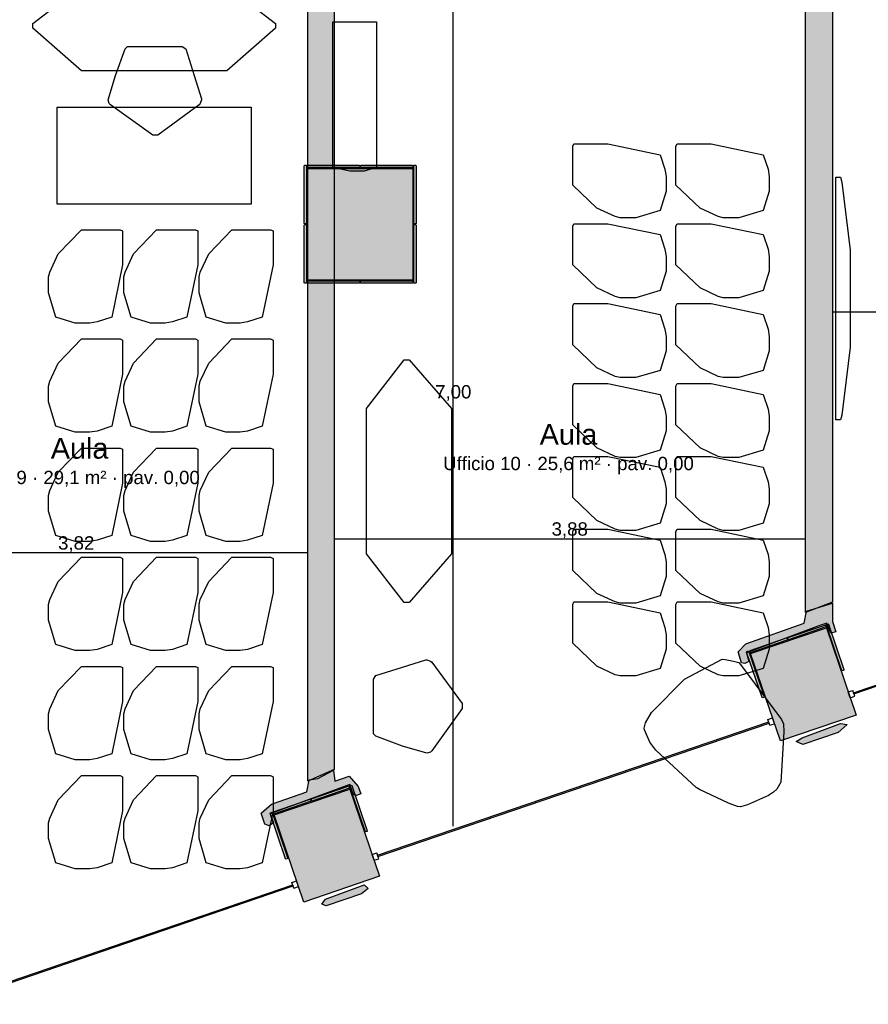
# Model space of a CAD drawing. Header units: millimetres. Extents: x -9985 to 240895, y -184894 to 39395.
# Tile 31 of 164: x 44051 to 51047, y -105996 to -97879. Entities that reach past the tile are written whole.
import ezdxf
from ezdxf.enums import TextEntityAlignment as Align

# ---------------------------------------------------------------- set-up
doc = ezdxf.new("R2010")
doc.units = ezdxf.units.MM
for name, color, linetype in [('A-ARREDI', 9, 'Continuous'), ('A-MISURE', 40, 'Continuous'), ('A-MURI-ESISTENTI', 7, 'Continuous'), ('A-MURI-NUOVI', 40, 'Continuous'), ('A-PILASTRI', 8, 'Continuous'), ('A-TESTI', 7, 'Continuous'), ('A-VETRINE', 4, 'Continuous')]:
    doc.layers.add(name, color=color, linetype=linetype)
doc.styles.add('VISIO', font='arial.ttf')

msp = doc.modelspace()

# ---------------------------------------------------------------- hatches: boundary and pattern name
at = {"layer": 'A-MURI-ESISTENTI'}
for points in [[(50002.501, -103180), (49972.501, -103090), (50037.501, -103025), (50517.501, -102855), (50537.501, -102755), (50752.501, -102690), (50752.501, -102840), (50777.501, -102925), (50737.501, -102935), (50704.501, -102855), (50637.501, -102875), (50043.501, -103097), (50062.501, -103170), (50027.501, -103185), (50002.501, -103180)], [(50452.501, -103830), (50500.501, -103799), (50818.501, -103681), (50872.501, -103690), (50797.501, -103755), (50507.501, -103855), (50452.501, -103830)], [(46072.501, -104510), (46042.501, -104420), (46127.501, -104345), (46417.501, -104245), (46437.501, -104145), (46507.501, -104135), (46637.501, -104065), (46647.501, -104155), (46767.501, -104115), (46842.501, -104200), (46862.501, -104260), (46827.501, -104275), (46802.501, -104270), (46771.501, -104185), (46115.501, -104426), (46142.501, -104500), (46107.501, -104525), (46072.501, -104510)], [(46542.501, -105170), (46572.501, -105129), (46889.501, -105010), (46922.501, -105040), (46867.501, -105085), (46577.501, -105185), (46542.501, -105170)]]:
    msp.add_hatch(color=7, dxfattribs=at).paths.add_polyline_path(points)
at = {"layer": 'A-MURI-NUOVI'}
for points in [[(46427.501, -104155), (46427.501, -97475), (46642.501, -97475), (46642.501, -104060), (46427.501, -104155)], [(50527.501, -97605), (50752.501, -97610), (50752.501, -102680), (50527.501, -102765), (50527.501, -97605)]]:
    msp.add_hatch(color=40, dxfattribs=at).paths.add_polyline_path(points)
at = {"layer": 'A-PILASTRI'}
for points in [[(46414.501, -99562), (46400.501, -99562), (46396.501, -99558), (46396.501, -99083), (46400.501, -99079), (46414.501, -99079), (46414.501, -99562)], [(46422.501, -99097), (46422.501, -99083), (46426.501, -99079), (46850.501, -99079), (46854.501, -99083), (46854.501, -99097), (46422.501, -99097)], [(47292.501, -100025), (46422.501, -100025), (46422.501, -99105), (47292.501, -99105), (47292.501, -100025)], [(46860.501, -99097), (46860.501, -99083), (46864.501, -99079), (47288.501, -99079), (47292.501, -99083), (47292.501, -99097), (46860.501, -99097)], [(47300.501, -99079), (47314.501, -99079), (47318.501, -99083), (47318.501, -99558), (47314.501, -99562), (47300.501, -99562), (47300.501, -99079)], [(46414.501, -100051), (46400.501, -100051), (46396.501, -100047), (46396.501, -99572), (46400.501, -99568), (46414.501, -99568), (46414.501, -100051)], [(47300.501, -99568), (47314.501, -99568), (47318.501, -99572), (47318.501, -100047), (47314.501, -100051), (47300.501, -100051), (47300.501, -99568)], [(46854.501, -100033), (46854.501, -100047), (46850.501, -100051), (46426.501, -100051), (46422.501, -100047), (46422.501, -100033), (46854.501, -100033)], [(47292.501, -100033), (47292.501, -100047), (47288.501, -100051), (46864.501, -100051), (46860.501, -100047), (46860.501, -100033), (47292.501, -100033)], [(50075.501, -103105), (50700.501, -102892), (50945.501, -103611), (50321.501, -103824), (50075.501, -103105)], [(50388.501, -102990), (50383.501, -102977), (50386.501, -102972), (50688.501, -102869), (50693.501, -102871), (50697.501, -102884), (50388.501, -102990)], [(50699.501, -102865), (50712.501, -102860), (50717.501, -102863), (50845.501, -103237), (50843.501, -103242), (50829.501, -103246), (50699.501, -102865)], [(50073.501, -103098), (50068.501, -103084), (50071.501, -103079), (50373.501, -102976), (50378.501, -102979), (50382.501, -102992), (50073.501, -103098)], [(50189.501, -103465), (50176.501, -103469), (50171.501, -103467), (50043.501, -103093), (50046.501, -103088), (50059.501, -103083), (50189.501, -103465)], [(46459.501, -104320), (46454.501, -104306), (46457.501, -104301), (46759.501, -104198), (46764.501, -104200), (46768.501, -104214), (46459.501, -104320)], [(46770.501, -104194), (46783.501, -104190), (46788.501, -104192), (46916.501, -104566), (46914.501, -104571), (46901.501, -104575), (46770.501, -104194)], [(46147.501, -104435), (46771.501, -104221), (47017.501, -104940), (46393.501, -105154), (46147.501, -104435)], [(46144.501, -104428), (46139.501, -104414), (46142.501, -104409), (46444.501, -104306), (46449.501, -104308), (46453.501, -104322), (46144.501, -104428)], [(46261.501, -104794), (46248.501, -104799), (46243.501, -104796), (46115.501, -104423), (46117.501, -104418), (46131.501, -104413), (46261.501, -104794)]]:
    msp.add_hatch(color=8, dxfattribs=at).paths.add_polyline_path(points)

# ---------------------------------------------------------------- linework, layer by layer
at = {"layer": 'A-ARREDI'}
for points in [[(46159.501, -97910), (46159.501, -97950), (45759.501, -98300), (44559.501, -98300), (44159.501, -97950), (44159.501, -97910), (44559.501, -97600), (45759.501, -97600), (46159.501, -97910)], [(46159.501, -97910), (46159.501, -97950), (45759.501, -98300), (44559.501, -98300), (44159.501, -97950), (44159.501, -97910), (44559.501, -97600), (45759.501, -97600), (46159.501, -97910)], [(46992.001, -97896.3), (46992.001, -99096.3), (46892.001, -99126.3), (46772.001, -99126.3), (46632.001, -99096.3), (46632.001, -97896.3), (46992.001, -97896.3)], [(46992.001, -97896.3), (46992.001, -99096.3), (46892.001, -99126.3), (46772.001, -99126.3), (46632.001, -99096.3), (46632.001, -97896.3), (46992.001, -97896.3)], [(45419.501, -98120), (45489.501, -98340), (45549.501, -98530), (45549.501, -98540), (45539.501, -98570), (45529.501, -98580), (45189.501, -98830), (45149.501, -98830), (44799.501, -98580), (44789.501, -98570), (44779.501, -98540), (44839.501, -98340), (44919.501, -98120), (44939.501, -98100), (45389.501, -98100), (45419.501, -98120)], [(45419.501, -98120), (45489.501, -98340), (45549.501, -98530), (45549.501, -98540), (45539.501, -98570), (45529.501, -98580), (45189.501, -98830), (45149.501, -98830), (44799.501, -98580), (44789.501, -98570), (44779.501, -98540), (44839.501, -98340), (44919.501, -98120), (44939.501, -98100), (45389.501, -98100), (45419.501, -98120)], [(45959.501, -99400), (44359.501, -99400), (44359.501, -98600), (45959.501, -98600), (45959.501, -99400)], [(45959.501, -99400), (44359.501, -99400), (44359.501, -98600), (45959.501, -98600), (45959.501, -99400)], [(49329.801, -99451.7), (49129.801, -99511.7), (48999.801, -99511.7), (48959.801, -99501.7), (48809.801, -99431.7), (48609.801, -99241.7), (48609.801, -98921.7), (48619.801, -98901.7), (48899.801, -98901.7), (49329.801, -98991.7), (49369.801, -99111.7), (49379.801, -99171.7), (49379.801, -99291.7), (49329.801, -99451.7)], [(49329.801, -99451.7), (49129.801, -99511.7), (48999.801, -99511.7), (48959.801, -99501.7), (48809.801, -99431.7), (48609.801, -99241.7), (48609.801, -98921.7), (48619.801, -98901.7), (48899.801, -98901.7), (49329.801, -98991.7), (49369.801, -99111.7), (49379.801, -99171.7), (49379.801, -99291.7), (49329.801, -99451.7)], [(50179.801, -99451.7), (49979.801, -99511.7), (49849.801, -99511.7), (49809.801, -99501.7), (49659.801, -99431.7), (49459.801, -99241.7), (49459.801, -98921.7), (49469.801, -98901.7), (49749.801, -98901.7), (50179.801, -98991.7), (50219.801, -99111.7), (50229.801, -99171.7), (50229.801, -99291.7), (50179.801, -99451.7)], [(50179.801, -99451.7), (49979.801, -99511.7), (49849.801, -99511.7), (49809.801, -99501.7), (49659.801, -99431.7), (49459.801, -99241.7), (49459.801, -98921.7), (49469.801, -98901.7), (49749.801, -98901.7), (50179.801, -98991.7), (50219.801, -99111.7), (50229.801, -99171.7), (50229.801, -99291.7), (50179.801, -99451.7)], [(50817.501, -99178), (50827.501, -99218), (50897.501, -99778), (50897.501, -100578), (50827.501, -101138), (50817.501, -101178), (50777.501, -101178), (50777.501, -99178), (50817.501, -99178)], [(50817.501, -99178), (50827.501, -99218), (50897.501, -99778), (50897.501, -100578), (50827.501, -101138), (50817.501, -101178), (50777.501, -101178), (50777.501, -99178), (50817.501, -99178)], [(49329.801, -100110.7), (49129.801, -100170.7), (48999.801, -100170.7), (48959.801, -100160.7), (48809.801, -100090.7), (48609.801, -99900.7), (48609.801, -99580.7), (48619.801, -99560.7), (48899.801, -99560.7), (49329.801, -99650.7), (49369.801, -99770.7), (49379.801, -99830.7), (49379.801, -99950.7), (49329.801, -100110.7)], [(49329.801, -100110.7), (49129.801, -100170.7), (48999.801, -100170.7), (48959.801, -100160.7), (48809.801, -100090.7), (48609.801, -99900.7), (48609.801, -99580.7), (48619.801, -99560.7), (48899.801, -99560.7), (49329.801, -99650.7), (49369.801, -99770.7), (49379.801, -99830.7), (49379.801, -99950.7), (49329.801, -100110.7)], [(50179.801, -100110.7), (49979.801, -100170.7), (49849.801, -100170.7), (49809.801, -100160.7), (49659.801, -100090.7), (49459.801, -99900.7), (49459.801, -99580.7), (49469.801, -99560.7), (49749.801, -99560.7), (50179.801, -99650.7), (50219.801, -99770.7), (50229.801, -99830.7), (50229.801, -99950.7), (50179.801, -100110.7)], [(50179.801, -100110.7), (49979.801, -100170.7), (49849.801, -100170.7), (49809.801, -100160.7), (49659.801, -100090.7), (49459.801, -99900.7), (49459.801, -99580.7), (49469.801, -99560.7), (49749.801, -99560.7), (50179.801, -99650.7), (50219.801, -99770.7), (50229.801, -99830.7), (50229.801, -99950.7), (50179.801, -100110.7)], [(44349.501, -100330), (44289.501, -100130), (44289.501, -100000), (44299.501, -99960), (44369.501, -99810), (44559.501, -99610), (44879.501, -99610), (44899.501, -99620), (44899.501, -99900), (44809.501, -100330), (44689.501, -100370), (44629.501, -100380), (44509.501, -100380), (44349.501, -100330)], [(44349.501, -100330), (44289.501, -100130), (44289.501, -100000), (44299.501, -99960), (44369.501, -99810), (44559.501, -99610), (44879.501, -99610), (44899.501, -99620), (44899.501, -99900), (44809.501, -100330), (44689.501, -100370), (44629.501, -100380), (44509.501, -100380), (44349.501, -100330)], [(44969.501, -100330), (44909.501, -100130), (44909.501, -100000), (44919.501, -99960), (44989.501, -99810), (45179.501, -99610), (45499.501, -99610), (45519.501, -99620), (45519.501, -99900), (45429.501, -100330), (45309.501, -100370), (45249.501, -100380), (45129.501, -100380), (44969.501, -100330)], [(44969.501, -100330), (44909.501, -100130), (44909.501, -100000), (44919.501, -99960), (44989.501, -99810), (45179.501, -99610), (45499.501, -99610), (45519.501, -99620), (45519.501, -99900), (45429.501, -100330), (45309.501, -100370), (45249.501, -100380), (45129.501, -100380), (44969.501, -100330)], [(45589.501, -100330), (45529.501, -100130), (45529.501, -100000), (45539.501, -99960), (45609.501, -99810), (45799.501, -99610), (46119.501, -99610), (46139.501, -99620), (46139.501, -99900), (46049.501, -100330), (45929.501, -100370), (45869.501, -100380), (45749.501, -100380), (45589.501, -100330)], [(45589.501, -100330), (45529.501, -100130), (45529.501, -100000), (45539.501, -99960), (45609.501, -99810), (45799.501, -99610), (46119.501, -99610), (46139.501, -99620), (46139.501, -99900), (46049.501, -100330), (45929.501, -100370), (45869.501, -100380), (45749.501, -100380), (45589.501, -100330)], [(49329.801, -100769.7), (49129.801, -100829.7), (48999.801, -100829.7), (48959.801, -100819.7), (48809.801, -100749.7), (48609.801, -100559.7), (48609.801, -100239.7), (48619.801, -100219.7), (48899.801, -100219.7), (49329.801, -100309.7), (49369.801, -100429.7), (49379.801, -100489.7), (49379.801, -100609.7), (49329.801, -100769.7)], [(49329.801, -100769.7), (49129.801, -100829.7), (48999.801, -100829.7), (48959.801, -100819.7), (48809.801, -100749.7), (48609.801, -100559.7), (48609.801, -100239.7), (48619.801, -100219.7), (48899.801, -100219.7), (49329.801, -100309.7), (49369.801, -100429.7), (49379.801, -100489.7), (49379.801, -100609.7), (49329.801, -100769.7)], [(50179.801, -100769.7), (49979.801, -100829.7), (49849.801, -100829.7), (49809.801, -100819.7), (49659.801, -100749.7), (49459.801, -100559.7), (49459.801, -100239.7), (49469.801, -100219.7), (49749.801, -100219.7), (50179.801, -100309.7), (50219.801, -100429.7), (50229.801, -100489.7), (50229.801, -100609.7), (50179.801, -100769.7)], [(50179.801, -100769.7), (49979.801, -100829.7), (49849.801, -100829.7), (49809.801, -100819.7), (49659.801, -100749.7), (49459.801, -100559.7), (49459.801, -100239.7), (49469.801, -100219.7), (49749.801, -100219.7), (50179.801, -100309.7), (50219.801, -100429.7), (50229.801, -100489.7), (50229.801, -100609.7), (50179.801, -100769.7)], [(44349.501, -101230), (44289.501, -101030), (44289.501, -100900), (44299.501, -100860), (44369.501, -100710), (44559.501, -100510), (44879.501, -100510), (44899.501, -100520), (44899.501, -100800), (44809.501, -101230), (44689.501, -101270), (44629.501, -101280), (44509.501, -101280), (44349.501, -101230)], [(44349.501, -101230), (44289.501, -101030), (44289.501, -100900), (44299.501, -100860), (44369.501, -100710), (44559.501, -100510), (44879.501, -100510), (44899.501, -100520), (44899.501, -100800), (44809.501, -101230), (44689.501, -101270), (44629.501, -101280), (44509.501, -101280), (44349.501, -101230)], [(44969.501, -101230), (44909.501, -101030), (44909.501, -100900), (44919.501, -100860), (44989.501, -100710), (45179.501, -100510), (45499.501, -100510), (45519.501, -100520), (45519.501, -100800), (45429.501, -101230), (45309.501, -101270), (45249.501, -101280), (45129.501, -101280), (44969.501, -101230)], [(44969.501, -101230), (44909.501, -101030), (44909.501, -100900), (44919.501, -100860), (44989.501, -100710), (45179.501, -100510), (45499.501, -100510), (45519.501, -100520), (45519.501, -100800), (45429.501, -101230), (45309.501, -101270), (45249.501, -101280), (45129.501, -101280), (44969.501, -101230)], [(45589.501, -101230), (45529.501, -101030), (45529.501, -100900), (45539.501, -100860), (45609.501, -100710), (45799.501, -100510), (46119.501, -100510), (46139.501, -100520), (46139.501, -100800), (46049.501, -101230), (45929.501, -101270), (45869.501, -101280), (45749.501, -101280), (45589.501, -101230)], [(45589.501, -101230), (45529.501, -101030), (45529.501, -100900), (45539.501, -100860), (45609.501, -100710), (45799.501, -100510), (46119.501, -100510), (46139.501, -100520), (46139.501, -100800), (46049.501, -101230), (45929.501, -101270), (45869.501, -101280), (45749.501, -101280), (45589.501, -101230)], [(47220.701, -100683.2), (47260.701, -100683.2), (47610.701, -101083.2), (47610.701, -102283.2), (47260.701, -102683.2), (47220.701, -102683.2), (46910.701, -102283.2), (46910.701, -101083.2), (47220.701, -100683.2)], [(47220.701, -100683.2), (47260.701, -100683.2), (47610.701, -101083.2), (47610.701, -102283.2), (47260.701, -102683.2), (47220.701, -102683.2), (46910.701, -102283.2), (46910.701, -101083.2), (47220.701, -100683.2)], [(49329.801, -101428.7), (49129.801, -101488.7), (48999.801, -101488.7), (48959.801, -101478.7), (48809.801, -101408.7), (48609.801, -101218.7), (48609.801, -100898.7), (48619.801, -100878.7), (48899.801, -100878.7), (49329.801, -100968.7), (49369.801, -101088.7), (49379.801, -101148.7), (49379.801, -101268.7), (49329.801, -101428.7)], [(49329.801, -101428.7), (49129.801, -101488.7), (48999.801, -101488.7), (48959.801, -101478.7), (48809.801, -101408.7), (48609.801, -101218.7), (48609.801, -100898.7), (48619.801, -100878.7), (48899.801, -100878.7), (49329.801, -100968.7), (49369.801, -101088.7), (49379.801, -101148.7), (49379.801, -101268.7), (49329.801, -101428.7)], [(50179.801, -101428.7), (49979.801, -101488.7), (49849.801, -101488.7), (49809.801, -101478.7), (49659.801, -101408.7), (49459.801, -101218.7), (49459.801, -100898.7), (49469.801, -100878.7), (49749.801, -100878.7), (50179.801, -100968.7), (50219.801, -101088.7), (50229.801, -101148.7), (50229.801, -101268.7), (50179.801, -101428.7)], [(50179.801, -101428.7), (49979.801, -101488.7), (49849.801, -101488.7), (49809.801, -101478.7), (49659.801, -101408.7), (49459.801, -101218.7), (49459.801, -100898.7), (49469.801, -100878.7), (49749.801, -100878.7), (50179.801, -100968.7), (50219.801, -101088.7), (50229.801, -101148.7), (50229.801, -101268.7), (50179.801, -101428.7)], [(44349.501, -102130), (44289.501, -101930), (44289.501, -101800), (44299.501, -101760), (44369.501, -101610), (44559.501, -101410), (44879.501, -101410), (44899.501, -101420), (44899.501, -101700), (44809.501, -102130), (44689.501, -102170), (44629.501, -102180), (44509.501, -102180), (44349.501, -102130)], [(44349.501, -102130), (44289.501, -101930), (44289.501, -101800), (44299.501, -101760), (44369.501, -101610), (44559.501, -101410), (44879.501, -101410), (44899.501, -101420), (44899.501, -101700), (44809.501, -102130), (44689.501, -102170), (44629.501, -102180), (44509.501, -102180), (44349.501, -102130)], [(44969.501, -102130), (44909.501, -101930), (44909.501, -101800), (44919.501, -101760), (44989.501, -101610), (45179.501, -101410), (45499.501, -101410), (45519.501, -101420), (45519.501, -101700), (45429.501, -102130), (45309.501, -102170), (45249.501, -102180), (45129.501, -102180), (44969.501, -102130)], [(44969.501, -102130), (44909.501, -101930), (44909.501, -101800), (44919.501, -101760), (44989.501, -101610), (45179.501, -101410), (45499.501, -101410), (45519.501, -101420), (45519.501, -101700), (45429.501, -102130), (45309.501, -102170), (45249.501, -102180), (45129.501, -102180), (44969.501, -102130)], [(45589.501, -102130), (45529.501, -101930), (45529.501, -101800), (45539.501, -101760), (45609.501, -101610), (45799.501, -101410), (46119.501, -101410), (46139.501, -101420), (46139.501, -101700), (46049.501, -102130), (45929.501, -102170), (45869.501, -102180), (45749.501, -102180), (45589.501, -102130)], [(45589.501, -102130), (45529.501, -101930), (45529.501, -101800), (45539.501, -101760), (45609.501, -101610), (45799.501, -101410), (46119.501, -101410), (46139.501, -101420), (46139.501, -101700), (46049.501, -102130), (45929.501, -102170), (45869.501, -102180), (45749.501, -102180), (45589.501, -102130)], [(49329.801, -102028.7), (49129.801, -102088.7), (48999.801, -102088.7), (48959.801, -102078.7), (48809.801, -102008.7), (48609.801, -101818.7), (48609.801, -101498.7), (48619.801, -101478.7), (48899.801, -101478.7), (49329.801, -101568.7), (49369.801, -101688.7), (49379.801, -101748.7), (49379.801, -101868.7), (49329.801, -102028.7)], [(49329.801, -102028.7), (49129.801, -102088.7), (48999.801, -102088.7), (48959.801, -102078.7), (48809.801, -102008.7), (48609.801, -101818.7), (48609.801, -101498.7), (48619.801, -101478.7), (48899.801, -101478.7), (49329.801, -101568.7), (49369.801, -101688.7), (49379.801, -101748.7), (49379.801, -101868.7), (49329.801, -102028.7)], [(50179.801, -102028.7), (49979.801, -102088.7), (49849.801, -102088.7), (49809.801, -102078.7), (49659.801, -102008.7), (49459.801, -101818.7), (49459.801, -101498.7), (49469.801, -101478.7), (49749.801, -101478.7), (50179.801, -101568.7), (50219.801, -101688.7), (50229.801, -101748.7), (50229.801, -101868.7), (50179.801, -102028.7)], [(50179.801, -102028.7), (49979.801, -102088.7), (49849.801, -102088.7), (49809.801, -102078.7), (49659.801, -102008.7), (49459.801, -101818.7), (49459.801, -101498.7), (49469.801, -101478.7), (49749.801, -101478.7), (50179.801, -101568.7), (50219.801, -101688.7), (50229.801, -101748.7), (50229.801, -101868.7), (50179.801, -102028.7)], [(49329.801, -102628.7), (49129.801, -102688.7), (48999.801, -102688.7), (48959.801, -102678.7), (48809.801, -102608.7), (48609.801, -102418.7), (48609.801, -102098.7), (48619.801, -102078.7), (48899.801, -102078.7), (49329.801, -102168.7), (49369.801, -102288.7), (49379.801, -102348.7), (49379.801, -102468.7), (49329.801, -102628.7)], [(49329.801, -102628.7), (49129.801, -102688.7), (48999.801, -102688.7), (48959.801, -102678.7), (48809.801, -102608.7), (48609.801, -102418.7), (48609.801, -102098.7), (48619.801, -102078.7), (48899.801, -102078.7), (49329.801, -102168.7), (49369.801, -102288.7), (49379.801, -102348.7), (49379.801, -102468.7), (49329.801, -102628.7)], [(50179.801, -102628.7), (49979.801, -102688.7), (49849.801, -102688.7), (49809.801, -102678.7), (49659.801, -102608.7), (49459.801, -102418.7), (49459.801, -102098.7), (49469.801, -102078.7), (49749.801, -102078.7), (50179.801, -102168.7), (50219.801, -102288.7), (50229.801, -102348.7), (50229.801, -102468.7), (50179.801, -102628.7)], [(50179.801, -102628.7), (49979.801, -102688.7), (49849.801, -102688.7), (49809.801, -102678.7), (49659.801, -102608.7), (49459.801, -102418.7), (49459.801, -102098.7), (49469.801, -102078.7), (49749.801, -102078.7), (50179.801, -102168.7), (50219.801, -102288.7), (50229.801, -102348.7), (50229.801, -102468.7), (50179.801, -102628.7)], [(44349.501, -103030), (44289.501, -102830), (44289.501, -102700), (44299.501, -102660), (44369.501, -102510), (44559.501, -102310), (44879.501, -102310), (44899.501, -102320), (44899.501, -102600), (44809.501, -103030), (44689.501, -103070), (44629.501, -103080), (44509.501, -103080), (44349.501, -103030)], [(44349.501, -103030), (44289.501, -102830), (44289.501, -102700), (44299.501, -102660), (44369.501, -102510), (44559.501, -102310), (44879.501, -102310), (44899.501, -102320), (44899.501, -102600), (44809.501, -103030), (44689.501, -103070), (44629.501, -103080), (44509.501, -103080), (44349.501, -103030)], [(44969.501, -103030), (44909.501, -102830), (44909.501, -102700), (44919.501, -102660), (44989.501, -102510), (45179.501, -102310), (45499.501, -102310), (45519.501, -102320), (45519.501, -102600), (45429.501, -103030), (45309.501, -103070), (45249.501, -103080), (45129.501, -103080), (44969.501, -103030)], [(44969.501, -103030), (44909.501, -102830), (44909.501, -102700), (44919.501, -102660), (44989.501, -102510), (45179.501, -102310), (45499.501, -102310), (45519.501, -102320), (45519.501, -102600), (45429.501, -103030), (45309.501, -103070), (45249.501, -103080), (45129.501, -103080), (44969.501, -103030)], [(45589.501, -103030), (45529.501, -102830), (45529.501, -102700), (45539.501, -102660), (45609.501, -102510), (45799.501, -102310), (46119.501, -102310), (46139.501, -102320), (46139.501, -102600), (46049.501, -103030), (45929.501, -103070), (45869.501, -103080), (45749.501, -103080), (45589.501, -103030)], [(45589.501, -103030), (45529.501, -102830), (45529.501, -102700), (45539.501, -102660), (45609.501, -102510), (45799.501, -102310), (46119.501, -102310), (46139.501, -102320), (46139.501, -102600), (46049.501, -103030), (45929.501, -103070), (45869.501, -103080), (45749.501, -103080), (45589.501, -103030)], [(49329.801, -103228.7), (49129.801, -103288.7), (48999.801, -103288.7), (48959.801, -103278.7), (48809.801, -103208.7), (48609.801, -103018.7), (48609.801, -102698.7), (48619.801, -102678.7), (48899.801, -102678.7), (49329.801, -102768.7), (49369.801, -102888.7), (49379.801, -102948.7), (49379.801, -103068.7), (49329.801, -103228.7)], [(49329.801, -103228.7), (49129.801, -103288.7), (48999.801, -103288.7), (48959.801, -103278.7), (48809.801, -103208.7), (48609.801, -103018.7), (48609.801, -102698.7), (48619.801, -102678.7), (48899.801, -102678.7), (49329.801, -102768.7), (49369.801, -102888.7), (49379.801, -102948.7), (49379.801, -103068.7), (49329.801, -103228.7)], [(50179.801, -103228.7), (49979.801, -103288.7), (49849.801, -103288.7), (49809.801, -103278.7), (49659.801, -103208.7), (49459.801, -103018.7), (49459.801, -102698.7), (49469.801, -102678.7), (49749.801, -102678.7), (50179.801, -102768.7), (50219.801, -102888.7), (50229.801, -102948.7), (50229.801, -103068.7), (50179.801, -103228.7)], [(50179.801, -103228.7), (49979.801, -103288.7), (49849.801, -103288.7), (49809.801, -103278.7), (49659.801, -103208.7), (49459.801, -103018.7), (49459.801, -102698.7), (49469.801, -102678.7), (49749.801, -102678.7), (50179.801, -102768.7), (50219.801, -102888.7), (50229.801, -102948.7), (50229.801, -103068.7), (50179.801, -103228.7)], [(46987.801, -103286.5), (47207.801, -103216.5), (47397.801, -103156.5), (47407.801, -103156.5), (47437.801, -103166.5), (47447.801, -103176.5), (47697.801, -103516.5), (47697.801, -103556.5), (47447.801, -103906.5), (47437.801, -103916.5), (47407.801, -103926.5), (47207.801, -103866.5), (46987.801, -103786.5), (46967.801, -103766.5), (46967.801, -103316.5), (46987.801, -103286.5)], [(46987.801, -103286.5), (47207.801, -103216.5), (47397.801, -103156.5), (47407.801, -103156.5), (47437.801, -103166.5), (47447.801, -103176.5), (47697.801, -103516.5), (47697.801, -103556.5), (47447.801, -103906.5), (47437.801, -103916.5), (47407.801, -103926.5), (47207.801, -103866.5), (46987.801, -103786.5), (46967.801, -103766.5), (46967.801, -103316.5), (46987.801, -103286.5)], [(49295.328, -103901.936), (49245.144, -103834.857), (49201.934, -103733.699), (49197.908, -103718.673), (49210.381, -103675.068), (49259.881, -103589.331), (49532.618, -103314.938), (49843.065, -103151.228), (49867.617, -103152.702), (49935.775, -103166.65), (49979.38, -103179.123), (50002.459, -103205.15), (50330.668, -103648.675), (50348.247, -103684.228), (50349.325, -103748.359), (50324.272, -104165.753), (50291.272, -104222.91), (50265.246, -104245.989), (50224.193, -104273.094), (50051.931, -104351.462), (49991.825, -104367.567), (49967.273, -104366.094), (49895.089, -104337.12), (49655.458, -104224.172), (49626.879, -104207.672), (49295.328, -103901.936)], [(49295.328, -103901.936), (49245.144, -103834.857), (49201.934, -103733.699), (49197.908, -103718.673), (49210.381, -103675.068), (49259.881, -103589.331), (49532.618, -103314.938), (49843.065, -103151.228), (49867.617, -103152.702), (49935.775, -103166.65), (49979.38, -103179.123), (50002.459, -103205.15), (50330.668, -103648.675), (50348.247, -103684.228), (50349.325, -103748.359), (50324.272, -104165.753), (50291.272, -104222.91), (50265.246, -104245.989), (50224.193, -104273.094), (50051.931, -104351.462), (49991.825, -104367.567), (49967.273, -104366.094), (49895.089, -104337.12), (49655.458, -104224.172), (49626.879, -104207.672), (49295.328, -103901.936)], [(44349.501, -103930), (44289.501, -103730), (44289.501, -103600), (44299.501, -103560), (44369.501, -103410), (44559.501, -103210), (44879.501, -103210), (44899.501, -103220), (44899.501, -103500), (44809.501, -103930), (44689.501, -103970), (44629.501, -103980), (44509.501, -103980), (44349.501, -103930)], [(44349.501, -103930), (44289.501, -103730), (44289.501, -103600), (44299.501, -103560), (44369.501, -103410), (44559.501, -103210), (44879.501, -103210), (44899.501, -103220), (44899.501, -103500), (44809.501, -103930), (44689.501, -103970), (44629.501, -103980), (44509.501, -103980), (44349.501, -103930)], [(44969.501, -103930), (44909.501, -103730), (44909.501, -103600), (44919.501, -103560), (44989.501, -103410), (45179.501, -103210), (45499.501, -103210), (45519.501, -103220), (45519.501, -103500), (45429.501, -103930), (45309.501, -103970), (45249.501, -103980), (45129.501, -103980), (44969.501, -103930)], [(44969.501, -103930), (44909.501, -103730), (44909.501, -103600), (44919.501, -103560), (44989.501, -103410), (45179.501, -103210), (45499.501, -103210), (45519.501, -103220), (45519.501, -103500), (45429.501, -103930), (45309.501, -103970), (45249.501, -103980), (45129.501, -103980), (44969.501, -103930)], [(45589.501, -103930), (45529.501, -103730), (45529.501, -103600), (45539.501, -103560), (45609.501, -103410), (45799.501, -103210), (46119.501, -103210), (46139.501, -103220), (46139.501, -103500), (46049.501, -103930), (45929.501, -103970), (45869.501, -103980), (45749.501, -103980), (45589.501, -103930)], [(45589.501, -103930), (45529.501, -103730), (45529.501, -103600), (45539.501, -103560), (45609.501, -103410), (45799.501, -103210), (46119.501, -103210), (46139.501, -103220), (46139.501, -103500), (46049.501, -103930), (45929.501, -103970), (45869.501, -103980), (45749.501, -103980), (45589.501, -103930)], [(44349.501, -104830), (44289.501, -104630), (44289.501, -104500), (44299.501, -104460), (44369.501, -104310), (44559.501, -104110), (44879.501, -104110), (44899.501, -104120), (44899.501, -104400), (44809.501, -104830), (44689.501, -104870), (44629.501, -104880), (44509.501, -104880), (44349.501, -104830)], [(44349.501, -104830), (44289.501, -104630), (44289.501, -104500), (44299.501, -104460), (44369.501, -104310), (44559.501, -104110), (44879.501, -104110), (44899.501, -104120), (44899.501, -104400), (44809.501, -104830), (44689.501, -104870), (44629.501, -104880), (44509.501, -104880), (44349.501, -104830)], [(44969.501, -104830), (44909.501, -104630), (44909.501, -104500), (44919.501, -104460), (44989.501, -104310), (45179.501, -104110), (45499.501, -104110), (45519.501, -104120), (45519.501, -104400), (45429.501, -104830), (45309.501, -104870), (45249.501, -104880), (45129.501, -104880), (44969.501, -104830)], [(44969.501, -104830), (44909.501, -104630), (44909.501, -104500), (44919.501, -104460), (44989.501, -104310), (45179.501, -104110), (45499.501, -104110), (45519.501, -104120), (45519.501, -104400), (45429.501, -104830), (45309.501, -104870), (45249.501, -104880), (45129.501, -104880), (44969.501, -104830)], [(45589.501, -104830), (45529.501, -104630), (45529.501, -104500), (45539.501, -104460), (45609.501, -104310), (45799.501, -104110), (46119.501, -104110), (46139.501, -104120), (46139.501, -104400), (46049.501, -104830), (45929.501, -104870), (45869.501, -104880), (45749.501, -104880), (45589.501, -104830)], [(45589.501, -104830), (45529.501, -104630), (45529.501, -104500), (45539.501, -104460), (45609.501, -104310), (45799.501, -104110), (46119.501, -104110), (46139.501, -104120), (46139.501, -104400), (46049.501, -104830), (45929.501, -104870), (45869.501, -104880), (45749.501, -104880), (45589.501, -104830)]]:
    msp.add_lwpolyline(points, close=True, dxfattribs=at)
at = {"layer": 'A-MISURE'}
for p, q in [((47625.001, -104527.886), (47625.001, -97525)), ((50753.501, -100287.5), (54562.501, -100287.5)), ((46643.501, -102157.5), (50526.501, -102157.5)), ((42607.291, -102272.5), (46426.501, -102272.5))]:
    msp.add_line(p, q, dxfattribs=at)
at = {"layer": 'A-MURI-ESISTENTI'}
for points in [[(50002.501, -103180), (49972.501, -103090), (50037.501, -103025), (50517.501, -102855), (50537.501, -102755), (50752.501, -102690), (50752.501, -102840), (50777.501, -102925), (50737.501, -102935), (50704.501, -102855), (50637.501, -102875), (50043.501, -103097), (50062.501, -103170), (50027.501, -103185), (50002.501, -103180)], [(50452.501, -103830), (50500.501, -103799), (50818.501, -103681), (50872.501, -103690), (50797.501, -103755), (50507.501, -103855), (50452.501, -103830)], [(46072.501, -104510), (46042.501, -104420), (46127.501, -104345), (46417.501, -104245), (46437.501, -104145), (46507.501, -104135), (46637.501, -104065), (46647.501, -104155), (46767.501, -104115), (46842.501, -104200), (46862.501, -104260), (46827.501, -104275), (46802.501, -104270), (46771.501, -104185), (46115.501, -104426), (46142.501, -104500), (46107.501, -104525), (46072.501, -104510)], [(46542.501, -105170), (46572.501, -105129), (46889.501, -105010), (46922.501, -105040), (46867.501, -105085), (46577.501, -105185), (46542.501, -105170)]]:
    msp.add_lwpolyline(points, close=True, dxfattribs=at)
at = {"layer": 'A-MURI-NUOVI'}
for points in [[(46427.501, -104155), (46427.501, -97475), (46642.501, -97475), (46642.501, -104060), (46427.501, -104155)], [(50527.501, -97605), (50752.501, -97610), (50752.501, -102680), (50527.501, -102765), (50527.501, -97605)]]:
    msp.add_lwpolyline(points, close=True, dxfattribs=at)
at = {"layer": 'A-PILASTRI'}
for points in [[(46414.501, -99562), (46400.501, -99562), (46396.501, -99558), (46396.501, -99083), (46400.501, -99079), (46414.501, -99079), (46414.501, -99562)], [(46422.501, -99097), (46422.501, -99083), (46426.501, -99079), (46850.501, -99079), (46854.501, -99083), (46854.501, -99097), (46422.501, -99097)], [(47292.501, -100025), (46422.501, -100025), (46422.501, -99105), (47292.501, -99105), (47292.501, -100025)], [(46860.501, -99097), (46860.501, -99083), (46864.501, -99079), (47288.501, -99079), (47292.501, -99083), (47292.501, -99097), (46860.501, -99097)], [(47300.501, -99079), (47314.501, -99079), (47318.501, -99083), (47318.501, -99558), (47314.501, -99562), (47300.501, -99562), (47300.501, -99079)], [(46414.501, -100051), (46400.501, -100051), (46396.501, -100047), (46396.501, -99572), (46400.501, -99568), (46414.501, -99568), (46414.501, -100051)], [(47300.501, -99568), (47314.501, -99568), (47318.501, -99572), (47318.501, -100047), (47314.501, -100051), (47300.501, -100051), (47300.501, -99568)], [(46854.501, -100033), (46854.501, -100047), (46850.501, -100051), (46426.501, -100051), (46422.501, -100047), (46422.501, -100033), (46854.501, -100033)], [(47292.501, -100033), (47292.501, -100047), (47288.501, -100051), (46864.501, -100051), (46860.501, -100047), (46860.501, -100033), (47292.501, -100033)], [(50075.501, -103105), (50700.501, -102892), (50945.501, -103611), (50321.501, -103824), (50075.501, -103105)], [(50388.501, -102990), (50383.501, -102977), (50386.501, -102972), (50688.501, -102869), (50693.501, -102871), (50697.501, -102884), (50388.501, -102990)], [(50699.501, -102865), (50712.501, -102860), (50717.501, -102863), (50845.501, -103237), (50843.501, -103242), (50829.501, -103246), (50699.501, -102865)], [(50073.501, -103098), (50068.501, -103084), (50071.501, -103079), (50373.501, -102976), (50378.501, -102979), (50382.501, -102992), (50073.501, -103098)], [(50189.501, -103465), (50176.501, -103469), (50171.501, -103467), (50043.501, -103093), (50046.501, -103088), (50059.501, -103083), (50189.501, -103465)], [(46459.501, -104320), (46454.501, -104306), (46457.501, -104301), (46759.501, -104198), (46764.501, -104200), (46768.501, -104214), (46459.501, -104320)], [(46770.501, -104194), (46783.501, -104190), (46788.501, -104192), (46916.501, -104566), (46914.501, -104571), (46901.501, -104575), (46770.501, -104194)], [(46147.501, -104435), (46771.501, -104221), (47017.501, -104940), (46393.501, -105154), (46147.501, -104435)], [(46144.501, -104428), (46139.501, -104414), (46142.501, -104409), (46444.501, -104306), (46449.501, -104308), (46453.501, -104322), (46144.501, -104428)], [(46261.501, -104794), (46248.501, -104799), (46243.501, -104796), (46115.501, -104423), (46117.501, -104418), (46131.501, -104413), (46261.501, -104794)]]:
    msp.add_lwpolyline(points, close=True, dxfattribs=at)
at = {"layer": 'A-VETRINE'}
for p, q in [((50925.201, -103426.9), (54124.801, -102335)), ((50928.401, -103436.4), (54128.101, -102344.5)), ((50880.801, -103420.9), (50918.701, -103408)), ((50934.801, -103455.3), (50918.701, -103408)), ((50897.001, -103468.2), (50880.801, -103420.9)), ((50897.001, -103468.2), (50934.801, -103455.3)), ((50928.401, -103436.4), (50925.201, -103426.9)), ((50218.801, -103648.4), (50256.701, -103635.5)), ((50235.001, -103695.8), (50218.801, -103648.4)), ((50272.801, -103682.8), (50256.701, -103635.5)), ((47000.801, -104767.2), (50225.301, -103667.4)), ((47004.001, -104776.6), (50228.501, -103676.8)), ((50228.501, -103676.8), (50225.301, -103667.4)), ((50235.001, -103695.8), (50272.801, -103682.8)), ((46956.501, -104761.2), (46994.301, -104748.2)), ((46972.601, -104808.5), (46956.501, -104761.2)), ((47010.501, -104795.6), (46994.301, -104748.2)), ((47004.001, -104776.6), (47000.801, -104767.2)), ((46972.601, -104808.5), (47010.501, -104795.6)), ((43451.701, -105986.3), (46301.701, -105009.9)), ((43455.001, -105995.8), (46305.001, -105019.4)), ((46295.201, -104991), (46333.101, -104978)), ((46311.401, -105038.3), (46295.201, -104991)), ((46305.001, -105019.4), (46301.701, -105009.9)), ((46311.401, -105038.3), (46349.301, -105025.3)), ((46349.301, -105025.3), (46333.101, -104978))]:
    msp.add_line(p, q, dxfattribs=at)

# ---------------------------------------------------------------- texts
at = {"layer": 'A-MISURE', "style": 'VISIO'}
for s, p in [('7,00', (47625.001, -100946.443)), ('3,88', (48585.001, -102077.5)), ('3,82', (44516.896, -102192.5))]:
    msp.add_text(s, height=110, dxfattribs=at).set_placement(p, align=Align.MIDDLE_CENTER)
at = {"layer": 'A-TESTI', "style": 'VISIO'}
for s, height, p in [('Aula', 170, (48575.001, -101297.5)), ('Aula', 170, (44545.001, -101412.5)), ('Ufficio 10 · 25,6 m² · pav. 0,00', 110, (48575.001, -101537.5)), ('Ufficio 9 · 29,1 m² · pav. 0,00', 110, (44545.001, -101652.5))]:
    msp.add_text(s, height=height, dxfattribs=at).set_placement(p, align=Align.MIDDLE_CENTER)

doc.saveas('drawing.dxf')
